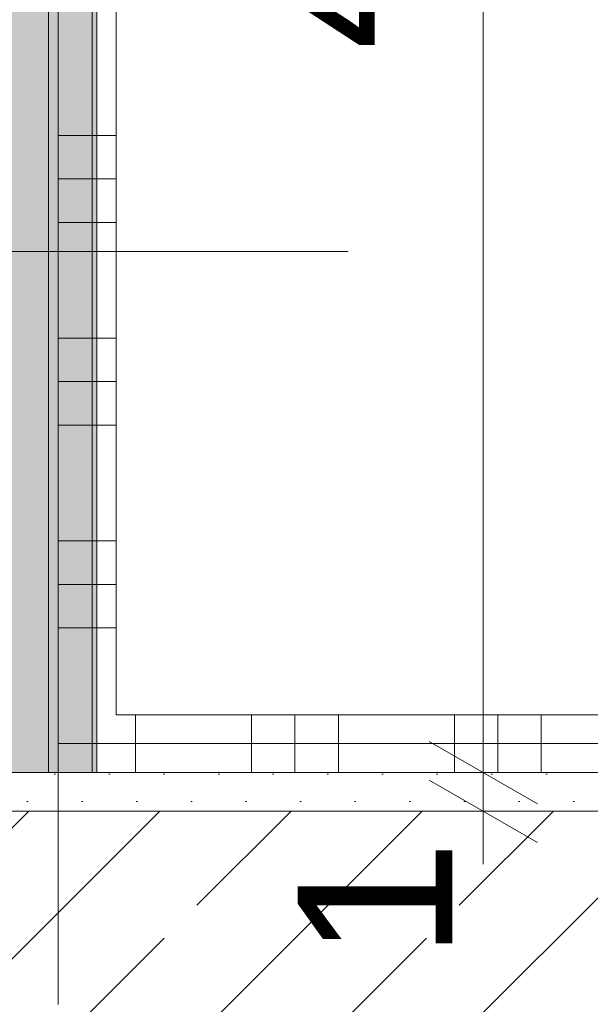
# Model space of a CAD drawing. Header units: metres. Extents: x -3.5 to 65.3, y -10.9 to 16.7.
# Tile 58 of 213: x 40.395 to 40.543, y 0.195 to 0.45. Entities that reach past the tile are written whole.
import ezdxf

# ---------------------------------------------------------------- set-up
doc = ezdxf.new("R2010")
doc.units = ezdxf.units.M
doc.header["$MEASUREMENT"] = 0
doc.linetypes.add('Untersicht', pattern=[0.04, 0.03, -0.01])
doc.linetypes.add('Wipeout_Contour', pattern=[1, 0, -1])
for name, color, linetype in [('102 - Bemaßung_ Beschriftung.Detail_ Ausschnitt', 7, 'Continuous'), ('604 - Struktur.Wand Aussen', 7, 'Continuous'), ('608 - Struktur.Träger', 7, 'Continuous'), ('654 - Abdeckung.Wand Belag', 7, 'Continuous'), ('Neubau_606 - Struktur.Wand Innen Ausbau', 7, 'Continuous'), ('Neubau_650 - Abdeckung.Fußboden Aufbau', 7, 'Continuous'), ('Neubau_653 - Abdeckung.TB Verkofferung', 7, 'Continuous')]:
    doc.layers.add(name, color=color, linetype=linetype)
doc.styles.add('ERSTELLTER_STIL_1', font='txt')
doc.dimstyles.new('ERSTELLTER_STIL__1', dxfattribs={"dimtxt": 0.04, "dimasz": 0.02128, "dimexe": 0.18, "dimexo": 0.0625, "dimgap": 0, "dimtad": 1, "dimtih": 1, "dimtoh": 1, "dimzin": 0, "dimdsep": 46, "dimtxsty": 'ERSTELLTER_STIL_1', "dimblk": 'ARROWHEAD_2', "dimblk1": 'ARROWHEAD_2', "dimblk2": 'ARROWHEAD_2', "dimcen": 0.09, "dimse1": 1, "dimse2": 1, "dimclrd": 7, "dimclre": 7, "dimclrt": 7, "dimazin": 0, "dimtfac": 1, "dimtdec": 4, "dimtmove": 0, "dimatfit": 3, "dimfxl": 1, "dimtolj": 1, "dimtzin": 0, "dimarcsym": 0})
doc.dimstyles.new('ERSTELLTER_STIL__3', dxfattribs={"dimtxt": 0.04, "dimasz": 0.02128, "dimexe": 0.18, "dimexo": 0.0625, "dimgap": 0, "dimtad": 1, "dimzin": 0, "dimdsep": 46, "dimtxsty": 'ERSTELLTER_STIL_1', "dimblk": 'ARROWHEAD_2', "dimblk1": 'ARROWHEAD_2', "dimblk2": 'ARROWHEAD_2', "dimcen": 0.09, "dimse1": 1, "dimse2": 1, "dimclrd": 7, "dimclre": 7, "dimclrt": 7, "dimazin": 0, "dimtfac": 1, "dimtdec": 4, "dimtmove": 0, "dimatfit": 3, "dimfxl": 1, "dimtolj": 1, "dimtzin": 0, "dimarcsym": 0})
doc.dimstyles.new('ERSTELLTER_STIL__4', dxfattribs={"dimtxt": 0.04, "dimasz": 0.02128, "dimexe": 0.18, "dimexo": 0.0625, "dimgap": 0, "dimtad": 1, "dimzin": 0, "dimdsep": 46, "dimtxsty": 'ERSTELLTER_STIL_1', "dimblk": 'ARROWHEAD_2', "dimblk1": 'ARROWHEAD_2', "dimblk2": 'ARROWHEAD_2', "dimcen": 0.09, "dimse1": 1, "dimse2": 1, "dimclrd": 7, "dimclre": 7, "dimclrt": 7, "dimazin": 0, "dimtfac": 1, "dimtdec": 4, "dimtmove": 2, "dimatfit": 3, "dimfxl": 1, "dimtolj": 1, "dimtzin": 0, "dimarcsym": 0})
pattern_1 = [(45, (0, 0), (-0.007071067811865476, 0.007071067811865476), [0, -0.01])]

# ---------------------------------------------------------------- blocks, each defined once
blk = doc.blocks.new('*X96')
at = {"layer": '654 - Abdeckung.Wand Belag', "color": 7, "linetype": 'Continuous', "lineweight": 5}
for p, q in [((40.41374999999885, 0.2637497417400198), (40.41374999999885, 0.2625000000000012)), ((40.41250025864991, 0.2625000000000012), (40.42000000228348, 0.2625000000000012)), ((40.41374999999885, 0.2625000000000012), (40.41374999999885, 0.2549997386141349))]:
    blk.add_line(p, q, dxfattribs=at)
blk = doc.blocks.new('*X97')
at = {"layer": '654 - Abdeckung.Wand Belag', "color": 7, "linetype": 'Continuous', "lineweight": 5}
for p, q in [((40.41374999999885, 0.2699997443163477), (40.41374999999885, 0.2637497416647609)), ((40.40500012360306, 0.2625000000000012), (40.41250025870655, 0.2625000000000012))]:
    blk.add_line(p, q, dxfattribs=at)
blk = doc.blocks.new('*X98')
at = {"layer": '654 - Abdeckung.Wand Belag', "color": 7, "linetype": 'Continuous', "lineweight": 5}
for p, q in [((40.41374999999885, 0.4725000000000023), (40.41374999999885, 0.420000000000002)), ((40.40500005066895, 0.420000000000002), (40.42000005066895, 0.420000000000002)), ((40.41374999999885, 0.420000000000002), (40.41374999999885, 0.3675000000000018)), ((40.40500004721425, 0.408750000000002), (40.42000004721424, 0.408750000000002)), ((40.40500004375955, 0.397500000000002), (40.42000004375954, 0.397500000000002)), ((40.40500003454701, 0.3675000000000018), (40.42000003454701, 0.3675000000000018)), ((40.41374999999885, 0.3675000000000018), (40.41374999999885, 0.3150000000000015)), ((40.40500003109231, 0.3562500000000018), (40.42000003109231, 0.3562500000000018)), ((40.40500002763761, 0.3450000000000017), (40.42000002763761, 0.3450000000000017)), ((40.40500001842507, 0.3150000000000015), (40.42000001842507, 0.3150000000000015)), ((40.41374999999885, 0.3150000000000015), (40.41374999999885, 0.2699997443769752)), ((40.40500001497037, 0.3037500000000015), (40.42000001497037, 0.3037500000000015)), ((40.40500001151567, 0.2925000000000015), (40.42000001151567, 0.2925000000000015))]:
    blk.add_line(p, q, dxfattribs=at)
blk = doc.blocks.new('*X108')
at = {"layer": '654 - Abdeckung.Wand Belag', "color": 7, "linetype": 'Continuous', "lineweight": 5}
for p, q in [((40.42499999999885, 0.2699997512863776), (40.42499999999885, 0.2625000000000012)), ((40.45499999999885, 0.2699997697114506), (40.45499999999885, 0.2625000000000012)), ((40.46624999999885, 0.269999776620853), (40.46624999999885, 0.2625000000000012)), ((40.47749999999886, 0.2699997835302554), (40.47749999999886, 0.2625000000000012)), ((40.50749999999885, 0.2699998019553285), (40.50749999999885, 0.2625000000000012)), ((40.51874999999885, 0.2699998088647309), (40.51874999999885, 0.2625000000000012)), ((40.52999999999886, 0.2699998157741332), (40.52999999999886, 0.2625000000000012)), ((40.55999999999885, 0.2699998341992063), (40.55999999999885, 0.2625000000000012)), ((40.57124999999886, 0.2699998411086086), (40.57124999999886, 0.2625000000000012)), ((40.58249999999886, 0.269999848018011), (40.58249999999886, 0.2625000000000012)), ((40.61249999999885, 0.269999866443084), (40.61249999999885, 0.2625000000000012)), ((40.62374999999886, 0.2699998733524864), (40.62374999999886, 0.2625000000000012)), ((40.63499999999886, 0.2699998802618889), (40.63499999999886, 0.2625000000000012)), ((40.66499999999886, 0.2699998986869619), (40.66499999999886, 0.2625000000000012)), ((40.67624999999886, 0.2699999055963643), (40.67624999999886, 0.2625000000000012)), ((40.68749999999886, 0.2699999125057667), (40.68749999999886, 0.2625000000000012)), ((40.71749999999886, 0.2699999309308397), (40.71749999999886, 0.2625000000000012)), ((40.72874999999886, 0.2699999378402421), (40.72874999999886, 0.2625000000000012)), ((40.73999999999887, 0.2699999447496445), (40.73999999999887, 0.2625000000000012)), ((40.42000000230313, 0.2625000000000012), (40.42499999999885, 0.2625000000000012)), ((40.42499999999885, 0.2625000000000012), (40.47749999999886, 0.2625000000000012)), ((40.42499999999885, 0.2625000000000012), (40.42499999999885, 0.2549997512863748)), ((40.45499999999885, 0.2625000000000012), (40.45499999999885, 0.2549997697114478)), ((40.46624999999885, 0.2625000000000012), (40.46624999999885, 0.2549997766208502)), ((40.47749999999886, 0.2625000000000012), (40.52999999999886, 0.2625000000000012)), ((40.47749999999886, 0.2625000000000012), (40.47749999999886, 0.2549997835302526)), ((40.50749999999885, 0.2625000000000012), (40.50749999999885, 0.2549998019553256)), ((40.51874999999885, 0.2625000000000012), (40.51874999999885, 0.254999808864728)), ((40.52999999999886, 0.2625000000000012), (40.58249999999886, 0.2625000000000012)), ((40.52999999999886, 0.2625000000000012), (40.52999999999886, 0.2549998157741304)), ((40.55999999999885, 0.2625000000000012), (40.55999999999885, 0.2549998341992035)), ((40.57124999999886, 0.2625000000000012), (40.57124999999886, 0.2549998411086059)), ((40.58249999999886, 0.2625000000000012), (40.63499999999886, 0.2625000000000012)), ((40.58249999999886, 0.2625000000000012), (40.58249999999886, 0.2549998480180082)), ((40.61249999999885, 0.2625000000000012), (40.61249999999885, 0.2549998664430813)), ((40.62374999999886, 0.2625000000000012), (40.62374999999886, 0.2549998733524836)), ((40.63499999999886, 0.2625000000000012), (40.68749999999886, 0.2625000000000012)), ((40.63499999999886, 0.2625000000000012), (40.63499999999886, 0.254999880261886)), ((40.66499999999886, 0.2625000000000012), (40.66499999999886, 0.254999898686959)), ((40.67624999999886, 0.2625000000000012), (40.67624999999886, 0.2549999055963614)), ((40.68749999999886, 0.2625000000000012), (40.73999999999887, 0.2625000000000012)), ((40.68749999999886, 0.2625000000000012), (40.68749999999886, 0.2549999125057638)), ((40.71749999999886, 0.2625000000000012), (40.71749999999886, 0.2549999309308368)), ((40.72874999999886, 0.2625000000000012), (40.72874999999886, 0.2549999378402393)), ((40.73999999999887, 0.2625000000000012), (40.74999999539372, 0.2625000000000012)), ((40.73999999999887, 0.2625000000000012), (40.73999999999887, 0.2549999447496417))]:
    blk.add_line(p, q, dxfattribs=at)
blk = doc.blocks.new('*D189')
at = {"layer": '102 - Bemaßung_ Beschriftung.Detail_ Ausschnitt', "color": 7, "linetype": 'Continuous', "lineweight": 5}
for p, q in [((40.41499289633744, 1.076299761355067), (40.41499289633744, 1.118299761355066)), ((40.34807579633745, 1.111299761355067), (40.33190999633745, 1.083299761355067)), ((40.42307579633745, 1.111299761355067), (40.40690999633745, 1.083299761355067)), ((40.33999289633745, 1.097299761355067), (40.41499289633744, 1.097299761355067))]:
    blk.add_line(p, q, dxfattribs=at)
at = {"layer": '102 - Bemaßung_ Beschriftung.Detail_ Ausschnitt', "color": 7, "lineweight": 5, "insert": (40.35229879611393, 1.104865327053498), "char_height": 0.04, "attachment_point": 7, "style": 'ERSTELLTER_STIL_1'}
blk.add_mtext('\\A1;{\\pql;\\fArial|b0|i0|c0|p38;7\\fArial|b0|i0|c0|p38;\\A1{\\H.66x;\\S5^  ;}}', dxfattribs=at)
at = {"color": 254, "linetype": 'Wipeout_Contour', "lineweight": 0, "ltscale": 161.5850166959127}
blk.add_wipeout([(40.3447987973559, 1.097799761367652), (40.41018699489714, 1.097799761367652), (40.41018699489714, 1.1527997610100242), (40.3447987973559, 1.1527997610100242)], dxfattribs=at).dxf.layer = '102 - Bemaßung_ Beschriftung.Detail_ Ausschnitt'
blk = doc.blocks.new('ARROWHEAD_2')
at = {"color": 0, "linetype": 'Continuous', "lineweight": 0}
for p, q in [((-0.3781315, -0.655), (0.3781315, 0.655)), ((0, 0), (-1, 0))]:
    blk.add_line(p, q, dxfattribs=at)
blk = doc.blocks.new('*D190')
at = {"layer": '102 - Bemaßung_ Beschriftung.Detail_ Ausschnitt', "color": 7, "linetype": 'Continuous', "lineweight": 5}
for p, q in [((41.85496572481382, 1.076299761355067), (41.85496572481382, 1.118299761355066)), ((40.42307579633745, 1.111299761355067), (40.40690999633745, 1.083299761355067)), ((41.86304862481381, 1.111299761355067), (41.84688282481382, 1.083299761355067)), ((40.41499289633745, 1.097299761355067), (41.85496572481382, 1.097299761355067))]:
    blk.add_line(p, q, dxfattribs=at)
at = {"layer": '102 - Bemaßung_ Beschriftung.Detail_ Ausschnitt', "color": 7, "lineweight": 5, "char_height": 0.04, "attachment_point": 7, "style": 'ERSTELLTER_STIL_1'}
for s, insert in [('\\A1;{\\pql;\\fArial|b0|i0|c0|p38;1,44}', (41.06659054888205, 1.105299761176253)), ('\\A1;{\\pql;\\fArial|b0|i0|c0|p38;3}', (41.81651940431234, 1.105299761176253))]:
    blk.add_mtext(s, dxfattribs=dict(at, insert=insert))
blk = doc.blocks.new('*D216')
at = {"layer": '102 - Bemaßung_ Beschriftung.Detail_ Ausschnitt', "color": 7, "linetype": 'Continuous', "lineweight": 5}
for p, q in [((40.70097548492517, 0.2630829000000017), (40.72897548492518, 0.2469171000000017)), ((40.73597548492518, 0.2550000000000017), (40.69397548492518, 0.2550000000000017)), ((40.71497548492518, 0.2450000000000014), (40.71497548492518, 0.2550000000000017)), ((40.70097548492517, 0.2530829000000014), (40.72897548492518, 0.2369171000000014)), ((40.73597548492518, 0.2450000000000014), (40.69397548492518, 0.2450000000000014)), ((40.71497548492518, 0.2313080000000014), (40.71497548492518, 0.2450000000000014))]:
    blk.add_line(p, q, dxfattribs=at)
at = {"layer": '102 - Bemaßung_ Beschriftung.Detail_ Ausschnitt', "color": 7, "lineweight": 5, "insert": (40.70697548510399, 0.2065536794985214), "char_height": 0.04, "attachment_point": 7, "rotation": 90, "style": 'ERSTELLTER_STIL_1'}
blk.add_mtext('\\A1;{\\pql;\\fArial|b0|i0|c0|p38;1}', dxfattribs=at)
blk = doc.blocks.new('*D217')
at = {"layer": '102 - Bemaßung_ Beschriftung.Detail_ Ausschnitt', "color": 7, "linetype": 'Continuous', "lineweight": 5}
for p, q in [((40.70097548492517, 0.9380829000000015), (40.72897548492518, 0.9219171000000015)), ((40.73597548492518, 0.9300000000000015), (40.69397548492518, 0.9300000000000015)), ((40.71497548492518, 0.2550000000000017), (40.71497548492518, 0.9300000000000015)), ((40.70097548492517, 0.2630829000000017), (40.72897548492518, 0.2469171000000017)), ((40.73597548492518, 0.2550000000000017), (40.69397548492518, 0.2550000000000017))]:
    blk.add_line(p, q, dxfattribs=at)
at = {"layer": '102 - Bemaßung_ Beschriftung.Detail_ Ausschnitt', "color": 7, "lineweight": 5, "char_height": 0.04, "attachment_point": 7, "rotation": 90, "style": 'ERSTELLTER_STIL_1'}
for s, insert in [('\\A1;{\\pql;\\fArial|b0|i0|c0|p38;3}', (40.70697548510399, 0.8915536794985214)), ('\\A1;{\\pql;\\fArial|b0|i0|c0|p38;67\\fArial|b0|i0|c0|p38;\\A1{\\H.66x;\\S5^  ;}}', (40.7076337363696, 0.5369515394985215))]:
    blk.add_mtext(s, dxfattribs=dict(at, insert=insert))
blk = doc.blocks.new('*D226')
at = {"layer": '102 - Bemaßung_ Beschriftung.Detail_ Ausschnitt', "color": 7, "linetype": 'Continuous', "lineweight": 5}
for p, q in [((40.50097548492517, 0.2630829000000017), (40.52897548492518, 0.2469171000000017)), ((40.53597548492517, 0.2550000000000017), (40.49397548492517, 0.2550000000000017)), ((40.51497548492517, 0.2450000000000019), (40.51497548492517, 0.2550000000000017)), ((40.50097548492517, 0.2530829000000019), (40.52897548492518, 0.2369171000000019)), ((40.53597548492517, 0.2450000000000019), (40.49397548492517, 0.2450000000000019)), ((40.51497548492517, 0.2313080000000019), (40.51497548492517, 0.2450000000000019))]:
    blk.add_line(p, q, dxfattribs=at)
at = {"layer": '102 - Bemaßung_ Beschriftung.Detail_ Ausschnitt', "color": 7, "lineweight": 5, "insert": (40.50697548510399, 0.2065536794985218), "char_height": 0.04, "attachment_point": 7, "rotation": 90, "style": 'ERSTELLTER_STIL_1'}
blk.add_mtext('\\A1;{\\pql;\\fArial|b0|i0|c0|p38;1}', dxfattribs=at)
blk = doc.blocks.new('*D227')
at = {"layer": '102 - Bemaßung_ Beschriftung.Detail_ Ausschnitt', "color": 7, "linetype": 'Continuous', "lineweight": 5}
for p, q in [((40.50097548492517, 0.7180651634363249), (40.52897548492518, 0.7018993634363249)), ((40.51497548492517, 0.2550000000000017), (40.51497548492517, 0.7099822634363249)), ((40.50097548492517, 0.2630829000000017), (40.52897548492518, 0.2469171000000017)), ((40.53597548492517, 0.2550000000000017), (40.49397548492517, 0.2550000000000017))]:
    blk.add_line(p, q, dxfattribs=at)
at = {"layer": '102 - Bemaßung_ Beschriftung.Detail_ Ausschnitt', "color": 7, "lineweight": 5, "insert": (40.5076337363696, 0.4421198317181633), "char_height": 0.04, "attachment_point": 7, "rotation": 90, "style": 'ERSTELLTER_STIL_1'}
blk.add_mtext('\\A1;{\\pql;\\fArial|b0|i0|c0|p38;45\\fArial|b0|i0|c0|p38;\\A1{\\H.66x;\\S5^  ;}}', dxfattribs=at)
blk = doc.blocks.new('*D228')
at = {"layer": '102 - Bemaßung_ Beschriftung.Detail_ Ausschnitt', "color": 7, "linetype": 'Continuous', "lineweight": 5}
for p, q in [((40.50097548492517, 1.183054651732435), (40.52897548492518, 1.166888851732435)), ((40.53597548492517, 1.174971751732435), (40.49397548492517, 1.174971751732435)), ((40.51497548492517, 0.7099822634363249), (40.51497548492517, 1.174971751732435)), ((40.50097548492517, 0.7180651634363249), (40.52897548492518, 0.7018993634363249)), ((40.53597548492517, 0.7099822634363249), (40.49397548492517, 0.7099822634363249)), ((40.51497548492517, 0.2550000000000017), (40.51497548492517, 0.7099822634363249))]:
    blk.add_line(p, q, dxfattribs=at)
at = {"layer": '102 - Bemaßung_ Beschriftung.Detail_ Ausschnitt', "color": 7, "lineweight": 5, "insert": (40.5076337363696, 0.8417573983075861), "char_height": 0.04, "attachment_point": 7, "rotation": 90, "style": 'ERSTELLTER_STIL_1'}
blk.add_mtext('\\A1;{\\pql;\\fArial|b0|i0|c0|p38;46\\fArial|b0|i0|c0|p38;\\A1{\\H.66x;\\S5^  ;}}', dxfattribs=at)
blk = doc.blocks.new('*D237')
at = {"layer": '102 - Bemaßung_ Beschriftung.Detail_ Ausschnitt', "color": 7, "linetype": 'Continuous', "lineweight": 5}
for p, q in [((40.60097548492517, 0.2630829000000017), (40.62897548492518, 0.2469171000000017)), ((40.63597548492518, 0.2550000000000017), (40.59397548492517, 0.2550000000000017)), ((40.61497548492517, 0.2450000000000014), (40.61497548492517, 0.2550000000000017)), ((40.60097548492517, 0.2530829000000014), (40.62897548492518, 0.2369171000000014)), ((40.63597548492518, 0.2450000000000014), (40.59397548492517, 0.2450000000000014)), ((40.61497548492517, 0.2313080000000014), (40.61497548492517, 0.2450000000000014))]:
    blk.add_line(p, q, dxfattribs=at)
at = {"layer": '102 - Bemaßung_ Beschriftung.Detail_ Ausschnitt', "color": 7, "lineweight": 5, "insert": (40.60697548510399, 0.2065536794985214), "char_height": 0.04, "attachment_point": 7, "rotation": 90, "style": 'ERSTELLTER_STIL_1'}
blk.add_mtext('\\A1;{\\pql;\\fArial|b0|i0|c0|p38;1}', dxfattribs=at)
blk = doc.blocks.new('*D238')
at = {"layer": '102 - Bemaßung_ Beschriftung.Detail_ Ausschnitt', "color": 7, "linetype": 'Continuous', "lineweight": 5}
for p, q in [((40.60097548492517, 0.9380828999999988), (40.62897548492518, 0.9219170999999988)), ((40.63597548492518, 0.9299999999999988), (40.59397548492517, 0.9299999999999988)), ((40.61497548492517, 0.2550000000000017), (40.61497548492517, 0.9299999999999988)), ((40.60097548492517, 0.2630829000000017), (40.62897548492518, 0.2469171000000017)), ((40.63597548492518, 0.2550000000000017), (40.59397548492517, 0.2550000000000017))]:
    blk.add_line(p, q, dxfattribs=at)
at = {"layer": '102 - Bemaßung_ Beschriftung.Detail_ Ausschnitt', "color": 7, "lineweight": 5, "char_height": 0.04, "attachment_point": 7, "rotation": 90, "style": 'ERSTELLTER_STIL_1'}
for s, insert in [('\\A1;{\\pql;\\fArial|b0|i0|c0|p38;3}', (40.60697548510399, 0.8915536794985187)), ('\\A1;{\\pql;\\fArial|b0|i0|c0|p38;67\\fArial|b0|i0|c0|p38;\\A1{\\H.66x;\\S5^  ;}}', (40.6076337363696, 0.5369515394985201))]:
    blk.add_mtext(s, dxfattribs=dict(at, insert=insert))
blk = doc.blocks.new('*D318')
at = {"layer": '102 - Bemaßung_ Beschriftung.Detail_ Ausschnitt', "color": 7, "linetype": 'Continuous', "lineweight": 5}
for p, q in [((40.27998899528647, -0.4836149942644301), (40.27998899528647, -0.4416149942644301)), ((40.73999999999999, -0.4836149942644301), (40.73999999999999, -0.4416149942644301)), ((40.28807189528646, -0.4486149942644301), (40.27190609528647, -0.4766149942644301)), ((40.74808289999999, -0.4486149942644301), (40.7319171, -0.4766149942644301)), ((40.27998899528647, -0.4626149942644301), (40.73999999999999, -0.4626149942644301))]:
    blk.add_line(p, q, dxfattribs=at)
at = {"layer": '102 - Bemaßung_ Beschriftung.Detail_ Ausschnitt', "color": 7, "lineweight": 5, "insert": (40.47964009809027, -0.454614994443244), "char_height": 0.04, "attachment_point": 7, "style": 'ERSTELLTER_STIL_1'}
blk.add_mtext('\\A1;{\\pql;\\fArial|b0|i0|c0|p38;46}', dxfattribs=at)
blk = doc.blocks.new('*D329')
at = {"layer": '102 - Bemaßung_ Beschriftung.Detail_ Ausschnitt', "color": 7, "linetype": 'Continuous', "lineweight": 5}
for p, q in [((40.27998899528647, -0.5836149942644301), (40.27998899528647, -0.54161499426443)), ((40.41499281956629, -0.5836149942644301), (40.41499281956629, -0.54161499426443)), ((40.28807189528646, -0.5486149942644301), (40.27190609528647, -0.5766149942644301)), ((40.42307579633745, -0.5486149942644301), (40.40690999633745, -0.5766149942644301)), ((40.27998899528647, -0.5626149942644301), (40.41499281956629, -0.5626149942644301))]:
    blk.add_line(p, q, dxfattribs=at)
at = {"layer": '102 - Bemaßung_ Beschriftung.Detail_ Ausschnitt', "color": 7, "lineweight": 5, "insert": (40.30711964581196, -0.5553006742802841), "char_height": 0.04, "attachment_point": 7, "style": 'ERSTELLTER_STIL_1'}
blk.add_mtext('\\A1;{\\pql;\\fArial|b0|i0|c0|p38;13\\fArial|b0|i0|c0|p38;\\A1{\\H.66x;\\S5^  ;}}', dxfattribs=at)
blk = doc.blocks.new('*D330')
at = {"layer": '102 - Bemaßung_ Beschriftung.Detail_ Ausschnitt', "color": 7, "linetype": 'Continuous', "lineweight": 5}
for p, q in [((40.42307579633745, -0.5486149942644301), (40.40690999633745, -0.5766149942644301)), ((43.5530720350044, -0.5486149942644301), (43.5369062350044, -0.5766149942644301)), ((40.41499289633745, -0.5626149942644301), (43.5449892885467, -0.5626149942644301))]:
    blk.add_line(p, q, dxfattribs=at)
at = {"layer": '102 - Bemaßung_ Beschriftung.Detail_ Ausschnitt', "color": 7, "lineweight": 5, "char_height": 0.04, "attachment_point": 7, "style": 'ERSTELLTER_STIL_1'}
for s, insert in [('\\A1;{\\pql;\\fArial|b0|i0|c0|p38;3\\fArial|b0|i0|c0|p38;\\A1{\\H.66x;\\S5^  ;}}', (43.48650893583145, -0.5553006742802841)), ('\\A1;{\\pql;\\fArial|b0|i0|c0|p38;3,13}', (41.9015853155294, -0.554614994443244))]:
    blk.add_mtext(s, dxfattribs=dict(at, insert=insert))
blk = doc.blocks.new('*D331')
at = {"layer": '102 - Bemaßung_ Beschriftung.Detail_ Ausschnitt', "color": 7, "linetype": 'Continuous', "lineweight": 5}
for p, q in [((43.5449892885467, -0.5836149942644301), (43.5449892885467, -0.54161499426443)), ((43.57998891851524, -0.5836149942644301), (43.57998891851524, -0.54161499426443)), ((43.5530720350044, -0.5486149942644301), (43.5369062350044, -0.5766149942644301)), ((43.58807189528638, -0.5486149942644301), (43.57190609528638, -0.5766149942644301)), ((40.41499289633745, -0.5626149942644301), (43.5449892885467, -0.5626149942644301)), ((43.5449891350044, -0.5626149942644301), (43.57998891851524, -0.5626149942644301))]:
    blk.add_line(p, q, dxfattribs=at)

msp = doc.modelspace()

# ---------------------------------------------------------------- hatches: boundary and pattern name
at = {"layer": '604 - Struktur.Wand Aussen', "linetype": 'Continuous', "lineweight": 0, "true_color": 0x000000}
h = msp.add_hatch(dxfattribs=at)
h.set_pattern_fill('Gips_0001', color=18, style=0, pattern_type=2)
h.set_pattern_definition(pattern_1)
h.paths.add_polyline_path([(40.28998896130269, 0.2449999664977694), (40.74000001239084, 0.2449999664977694), (40.74000001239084, 0.2549999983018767), (40.28998896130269, 0.2549999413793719)])
h = msp.add_hatch(dxfattribs=at)
h.set_pattern_fill('Beton__Stahlbeton_0001', color=18, style=0, pattern_type=2)
h.set_pattern_definition([(44.99999999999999, (0, 0), (-0.03394112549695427, 0.03394112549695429), []), (44.99999999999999, (-0.01697056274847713, 0.01697056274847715), (-0.03394112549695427, 0.03394112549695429), [0.036, -0.012])])
h.paths.add_polyline_path([(39.48000000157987, 0.1249999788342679), (39.48000000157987, 0.004999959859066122), (40.80000000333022, 0.004999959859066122), (40.80000000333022, 0.1249999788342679), (40.74000002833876, 0.1249999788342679), (40.74000002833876, 0.1949999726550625), (40.74000002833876, 0.2449999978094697), (39.53999997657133, 0.2449999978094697), (39.53999997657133, 0.1949999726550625), (39.53999997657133, 0.1249999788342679)])
at = {"layer": 'Neubau_606 - Struktur.Wand Innen Ausbau', "linetype": 'Continuous', "lineweight": 0, "true_color": 0x000000}
h = msp.add_hatch(dxfattribs=at)
h.set_pattern_fill('Gips_0001', color=18, style=0, pattern_type=2)
h.set_pattern_definition(pattern_1)
h.paths.add_polyline_path([(40.40249289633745, 0.2550000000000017), (40.40249398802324, 3.810000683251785), (40.38999398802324, 3.810000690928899), (40.38999289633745, 0.2550000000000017)])
h = msp.add_hatch(dxfattribs=at)
h.set_pattern_fill('Gips_0001', color=18, style=0, pattern_type=2)
h.set_pattern_definition(pattern_1)
h.paths.add_polyline_path([(40.41499289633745, 0.2550000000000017), (40.41499398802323, 3.810000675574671), (40.40249398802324, 3.810000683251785), (40.40249289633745, 0.2550000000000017)])
at = {"layer": 'Neubau_650 - Abdeckung.Fußboden Aufbau', "linetype": 'Continuous', "lineweight": 13, "true_color": 0xafafaf}
h = msp.add_hatch(dxfattribs=at)
h.set_pattern_fill('Raster_60x60_Fuge_2mm_0001', color=253, style=0, pattern_type=2)
h.set_pattern_definition([(0, (42.60998891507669, 3.809999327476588), (0, 0.602), []), (90, (42.60998891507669, 3.809999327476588), (-0.602, 0), [])])
h.paths.add_polyline_path([(42.32498897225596, 3.809998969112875), (40.41499398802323, 3.81000067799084), (40.41499398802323, 0.2550001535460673), (43.54498864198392, 0.2550001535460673), (43.54498899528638, 0.3299999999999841, -0.414213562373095), (43.49498899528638, 0.2799999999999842, -0.414213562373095), (43.44498899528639, 0.3299999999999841, -0.414213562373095), (43.3949889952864, 0.2799999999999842, -0.414213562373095), (43.34498899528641, 0.3299999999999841, -0.414213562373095), (43.3949889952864, 0.3799999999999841, -0.414213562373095), (43.44498899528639, 0.3299999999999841, -0.414213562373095), (43.49498899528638, 0.3799999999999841, -0.414213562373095), (43.54498899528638, 0.3299999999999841), (43.54498864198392, 3.809998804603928), (43.20998892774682, 3.809998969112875), (43.20998892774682, 3.934999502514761), (42.32498897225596, 3.934999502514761)])

# ---------------------------------------------------------------- linework, layer by layer
at = {"layer": '604 - Struktur.Wand Aussen', "color": 7, "linetype": 'Continuous', "lineweight": 13}
msp.add_line((40.7400000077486, 0.245000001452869), (39.54000000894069, 0.245000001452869), dxfattribs=at)
at = {"layer": '604 - Struktur.Wand Aussen', "color": 7, "linetype": 'Continuous', "lineweight": 5, "flags": 128}
msp.add_lwpolyline([(40.73999999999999, 0.2550000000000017), (40.28998899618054, 0.2550000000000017)], dxfattribs=at)
at = {"layer": '608 - Struktur.Träger', "color": 7, "linetype": 'Untersicht', "lineweight": 13}
msp.add_line((0.3799889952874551, 0.3899822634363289), (61.87998899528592, 0.3899822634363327), dxfattribs=at)
at = {"layer": '654 - Abdeckung.Wand Belag', "color": 7, "linetype": 'Continuous', "lineweight": 5, "flags": 128}
for points in [[(40.40500109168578, 3.81000067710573), (40.40499999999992, 0.2549997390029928)], [(40.42000000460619, 0.2699997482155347), (40.42000108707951, 3.795000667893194)], [(40.74999999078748, 0.2699999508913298), (40.42000000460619, 0.269999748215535)], [(40.40499999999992, 0.2549997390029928), (40.41999999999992, 0.2549997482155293)], [(40.41999999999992, 0.2549997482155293), (40.75000000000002, 0.2549999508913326)]]:
    msp.add_lwpolyline(points, dxfattribs=at)
at = {"layer": 'Neubau_606 - Struktur.Wand Innen Ausbau', "color": 1, "linetype": 'Continuous', "lineweight": 5}
msp.add_line((40.40249289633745, 0.2550000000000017), (40.40249398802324, 3.810000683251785), dxfattribs=at)
at = {"layer": 'Neubau_606 - Struktur.Wand Innen Ausbau', "color": 1, "linetype": 'Continuous', "lineweight": 5, "flags": 128}
for points in [[(40.41499289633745, 0.2550000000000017), (40.41499398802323, 3.810000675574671)], [(40.33999289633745, 0.2550000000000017), (40.41499289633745, 0.2550000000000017)]]:
    msp.add_lwpolyline(points, dxfattribs=at)
at = {"layer": 'Neubau_650 - Abdeckung.Fußboden Aufbau', "color": 1, "linetype": 'Continuous', "lineweight": 13, "flags": 128}
msp.add_lwpolyline([(43.54498864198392, 0.3298120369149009), (43.54498864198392, 0.2550001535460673), (40.41499398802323, 0.2550001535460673), (40.41499398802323, 3.81000067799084), (42.32498897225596, 3.809998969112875), (42.32498897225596, 3.934999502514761)], dxfattribs=at)
at = {"layer": 'Neubau_653 - Abdeckung.TB Verkofferung', "color": 1, "linetype": 'Untersicht', "lineweight": 9}
msp.add_line((40.40500013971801, 0.1949822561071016), (40.40500013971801, 0.7099822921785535), dxfattribs=at)

# ---------------------------------------------------------------- block references
at = {"layer": '654 - Abdeckung.Wand Belag', "color": 7, "lineweight": 5}
for name in ['*X98', '*X97', '*X108', '*X96']:
    msp.add_blockref(name, (0, 0), dxfattribs=at)

# ---------------------------------------------------------------- next in the draw order: dimensions: what is measured, and where the dimension line sits
at = {"layer": '102 - Bemaßung_ Beschriftung.Detail_ Ausschnitt', "color": 7, "linetype": 'Continuous', "lineweight": 5}
dim = msp.add_linear_dim(base=(40.41499289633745, 1.097299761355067), p1=(40.33999289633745, 0.2550000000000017), p2=(40.41499289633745, 0.2550000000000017), dimstyle='ERSTELLTER_STIL__1', dxfattribs=at)
dim.commit()
dim.dimension.update_dxf_attribs({"geometry": '*D189', "text_midpoint": (40.4215693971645, 1.125299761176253), "dimtype": 160})

# ---------------------------------------------------------------- next in the draw order: dimensions: what is measured, and where the dimension line sits
for base, p1, p2, dimstyle, picture, middle in [((40.51497548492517, 1.174971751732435), (40.28998899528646, 0.7099822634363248), (40.20999392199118, 1.174971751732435), 'ERSTELLTER_STIL__4', '*D228', (40.48697548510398, 0.9262751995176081)), ((40.61497548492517, 0.9299999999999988), (40.28998899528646, 0.2550000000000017), (41.14498287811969, 0.9299999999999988), 'ERSTELLTER_STIL__3', '*D238', (40.58697548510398, 0.6214693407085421)), ((40.71497548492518, 0.9300000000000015), (40.41499289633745, 0.2550000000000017), (40.40500020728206, 0.9300000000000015), 'ERSTELLTER_STIL__3', '*D217', (40.68697548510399, 0.6214693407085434)), ((40.51497548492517, 0.7099822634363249), (40.28998899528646, 0.2550000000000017), (40.28998899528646, 0.7099822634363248), 'ERSTELLTER_STIL__3', '*D227', (40.48697548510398, 0.5266376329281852)), ((40.71497548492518, 0.2550000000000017), (31.13001250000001, 0.2450000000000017), (40.41499289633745, 0.2550000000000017), 'ERSTELLTER_STIL__3', '*D216', (40.68697548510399, 0.2218007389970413)), ((40.51497548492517, 0.2550000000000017), (40.28998899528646, 0.2450000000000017), (40.28998899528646, 0.2550000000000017), 'ERSTELLTER_STIL__3', '*D226', (40.48697548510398, 0.2218007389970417)), ((40.61497548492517, 0.2550000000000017), (40.28998899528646, 0.2450000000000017), (40.28998899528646, 0.2550000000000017), 'ERSTELLTER_STIL__3', '*D237', (40.58697548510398, 0.2218007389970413))]:
    dim = msp.add_linear_dim(base=base, p1=p1, p2=p2, angle=90, dimstyle=dimstyle, dxfattribs=at)
    dim.commit()
    dim.dimension.update_dxf_attribs({"geometry": picture, "text_midpoint": middle, "dimtype": 160, "text_rotation": 90})
for base, p1, p2, picture, middle in [((41.85496572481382, 1.097299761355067), (40.41499289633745, 0.2550000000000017), (41.85496572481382, 0.9599999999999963), '*D190', (41.11854355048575, 1.125299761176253)), ((40.73999999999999, -0.4626149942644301), (40.27998899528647, 0.6999822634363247), (40.73999999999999, 0.1950000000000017), '*D318', (40.51013429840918, -0.434614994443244)), ((40.41499289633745, -0.5626149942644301), (40.27998899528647, 0.6999822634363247), (40.41499289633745, 0.2550000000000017), '*D329', (40.39163744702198, -0.534614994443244)), ((43.5449891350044, -0.5626149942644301), (40.41499289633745, 0.2550000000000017), (43.5449891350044, 0.2550000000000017), '*D330', (41.95353831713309, -0.534614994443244)), ((43.57998899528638, -0.5626149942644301), (43.5449891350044, 0.2550000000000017), (43.57998899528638, 0.2499822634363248), '*D331', (43.55577953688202, -0.534614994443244))]:
    dim = msp.add_linear_dim(base=base, p1=p1, p2=p2, dimstyle='ERSTELLTER_STIL__1', dxfattribs=at)
    dim.commit()
    dim.dimension.update_dxf_attribs({"geometry": picture, "text_midpoint": middle, "dimtype": 160})

doc.saveas('drawing.dxf')
